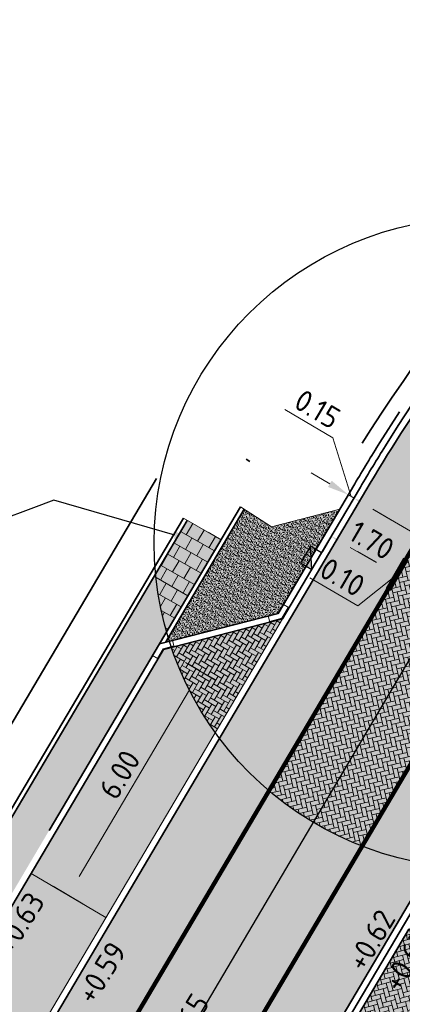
# Model space of a CAD drawing. Header units: metres. Extents: x 132493 to 134960, y 502695 to 503907.
# Tile 29 of 144: x 132754 to 132763, y 502903 to 502926. Entities that reach past the tile are written whole.
import ezdxf
from ezdxf import colors
from ezdxf.entities.mleader import LeaderData, LeaderLine
from ezdxf.math import Vec2, Vec3

# ---------------------------------------------------------------- set-up
doc = ezdxf.new("R2010")
doc.units = ezdxf.units.M
for name, pattern in [('VH-OPSLUITBAND_100X200', [16, 8, -2, 4, -2]), ('VH-TROTTOIRBAND-SO', [15, 5, -2, 2, -2, 2, -2]), ('VH-TROTTOIRBAND_130-150', [15, 5, -2, 2, -2, 2, -2]), ('VW-1-1_STREEP', [2, 1, -1]), ('XX-HIDDEN', [4, 2, -2]), ('XX-PROJECTGRENS', [18, 12, -3, 0, -3])]:
    doc.linetypes.add(name, pattern=pattern)
doc.layers.get('Defpoints').update_dxf_attribs({"color": 3})
for name, color, linetype, lineweight, plot in [('ARC-hoev-bss-kf-ev-zwart-nieuw', 18, 'Continuous', 18, False), ('ARC-hoev-btt-300x300x45-grijs-nieuw', 8, 'Continuous', 18, False), ('ARC-hoev-gras zaaien', 73, 'Continuous', 35, False), ('ARC-hoev-overlagen asfalt rijbaan', 13, 'Continuous', 18, False), ('ARC-hoev-overlagen rood asfalt fiets', 10, 'Continuous', 35, False)]:
    doc.layers.add(name, color=color, linetype=linetype, lineweight=lineweight, plot=plot)
doc.layers.add('ARC-hoev-bss-kf-kv-grijs-vrijgekomen', color=7, linetype='Continuous', lineweight=18, true_color=0xddbbbb, plot=False)
for name, color, linetype, lineweight in [('B-WE-VH-VERHARDING_BETONSTRAATSTEEN_KEPER-A', 252, 'Continuous', 18), ('N-WE-GR-GRAS-A-200', 81, 'Continuous', 18), ('N-WE-KG-GRENS_WERKGRENS-G', 5, 'XX-PROJECTGRENS', 35), ('N-WE-RI-KOLK-S', 150, 'Continuous', 25), ('N-WE-VH-GOOT_TEGEL-G', 170, 'Continuous', 35), ('N-WE-VH-KANTOPSLUITING_OPSLUITBAND_100X200-G', 150, 'VH-OPSLUITBAND_100X200', 35), ('N-WE-VH-KANTOPSLUITING_TROTTOIRBAND-G', 151, 'VH-TROTTOIRBAND-SO', 35), ('N-WE-VH-KANTOPSLUITING_TROTTOIRBAND_130 150-G', 210, 'VH-TROTTOIRBAND_130-150', 35), ('N-WE-VH-KANTOPSLUITING_TROTTOIRBAND_130 150_250_HOEKSTUK-S', 210, 'Continuous', 25), ('N-WE-VH-KANTOPSLUITING_VOORKANTBAND-G', 7, 'Continuous', 35), ('N-WE-VH-KANTVERHARDING-G', 2, 'Continuous', 18), ('N-WE-VH-PARKEERSCHEIDING-G', 7, 'XX-HIDDEN', 18), ('N-WE-VH-VERHARDING_TEGEL-A-200-dik 45', 251, 'Continuous', 18), ('N-WE-VW-MARKERING_LANGS_STREEP_11_010-G', 7, 'VW-1-1_STREEP', 13), ('N01-WE-VH-VERHARDING_ASFALT-A', 22, 'Continuous', 18), ('N03-WE-VH-VERHARDING_ASFALT-A', 12, 'Continuous', 18), ('N03-WE-VH-VERHARDING_BETONSTRAATSTEEN_ELLEBOOG-A', 250, 'Continuous', 18), ('X-XX-AL-AANPIJLING-T25', 7, 'Continuous', 25), ('X-XX-AL-DETAIL1-M', 7, 'Continuous', 18), ('X-XX-AL-DETAIL1-T25', 7, 'Continuous', 25)]:
    doc.layers.add(name, color=color, linetype=linetype, lineweight=lineweight)
doc.styles.add('NLCS-ISO-M200-T25', font='NLCS-ISO.ttf', dxfattribs={"height": 0.5})
doc.dimstyles.new('NLCS-M200-T25-PIJL_L2_H1', dxfattribs={"dimscale": 0.2, "dimtxt": 2.5, "dimasz": 2.5, "dimexe": 2, "dimexo": 2, "dimgap": 0.7, "dimtad": 1, "dimzin": 0, "dimdsep": 46, "dimtxsty": 'NLCS-ISO-M200-T25', "dimcen": 0, "dimdle": 2, "dimclrd": 256, "dimclre": 256, "dimclrt": 256, "dimadec": 1, "dimazin": 0, "dimtfac": 1, "dimtdec": 3, "dimtofl": 0, "dimtmove": 0, "dimatfit": 3, "dimfxl": 2, "dimfxlon": 1, "dimtfillclr": 256, "dimtolj": 1, "dimtzin": 0, "dimlwd": -1, "dimlwe": -1, "dimarcsym": 0})

# ---------------------------------------------------------------- blocks, each defined once
blk = doc.blocks.new('*D232')
at = {"layer": 'Defpoints', "color": 0, "transparency": 16777216}
for p in [(132764.0288505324, 502918.2690224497), (132767.304462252, 502911.9841789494), (132766.881017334, 502911.2596930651)]:
    blk.add_point(p, dxfattribs=at)
at = {"layer": 'X-XX-AL-DETAIL1-M', "transparency": 16777216}
for p, q in [((132762.3267517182, 502915.3568454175), (132761.9230659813, 502914.6661661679)), ((132762.5565833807, 502914.7592022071), (132766.8727877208, 502912.2364825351)), ((132767.1026193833, 502911.6388393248), (132767.5063051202, 502912.3295185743))]:
    blk.add_line(p, q, dxfattribs=at)
for points in [[(132762.5986339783, 502914.8311479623), (132762.5145327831, 502914.687256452), (132762.1249088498, 502915.0115057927)], [(132766.9148383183, 502912.3084282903), (132766.8307371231, 502912.16453678), (132767.3044622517, 502911.9841789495)]]:
    blk.add_solid(points, dxfattribs=at)
at = {"layer": 'X-XX-AL-DETAIL1-M', "transparency": 16777216, "insert": (132764.9114823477, 502913.8345485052), "char_height": 0.5, "attachment_point": 5, "rotation": 329.6947210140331, "style": 'NLCS-ISO-M200-T25'}
blk.add_mtext('\\A1;6.00', dxfattribs=at)
blk = doc.blocks.new('*D233')
at = {"layer": 'Defpoints', "color": 0, "transparency": 16777216}
for p in [(132763.5068841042, 502917.386029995), (132763.0667507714, 502913.2729518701), (132762.6362853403, 502912.536454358)]:
    blk.add_point(p, dxfattribs=at)
at = {"layer": 'X-XX-AL-DETAIL1-M', "transparency": 16777216}
for p, q in [((132761.8047852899, 502914.4738529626), (132761.401099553, 502913.783173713)), ((132762.0346169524, 502913.8762097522), (132762.6350762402, 502913.5252554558)), ((132762.8649079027, 502912.9276122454), (132763.2685936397, 502913.618291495))]:
    blk.add_line(p, q, dxfattribs=at)
for points in [[(132762.07666755, 502913.9481555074), (132761.9925663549, 502913.8042639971), (132761.6029424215, 502914.1285133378)], [(132762.6771268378, 502913.5972012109), (132762.5930256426, 502913.4533097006), (132763.0667507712, 502913.2729518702)]]:
    blk.add_solid(points, dxfattribs=at)
at = {"layer": 'X-XX-AL-DETAIL1-M', "transparency": 16777216, "insert": (132762.5316433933, 502914.037438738), "char_height": 0.5, "attachment_point": 5, "rotation": 329.6947210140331, "style": 'NLCS-ISO-M200-T25'}
blk.add_mtext('\\A1;1.70', dxfattribs=at)
blk = doc.blocks.new('*D234')
at = {"layer": 'Defpoints', "color": 0, "transparency": 16777216}
for p in [(132762.5587931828, 502912.1915378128), (132765.2328248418, 502912.0175816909), (132764.8500360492, 502911.362655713)]:
    blk.add_point(p, dxfattribs=at)
at = {"layer": 'X-XX-AL-DETAIL1-M', "transparency": 16777216}
for p, q in [((132762.9620503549, 502912.8814838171), (132763.3657360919, 502913.5721630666)), ((132763.5955677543, 502912.9745198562), (132764.8011503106, 502912.2698852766)), ((132765.0518789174, 502911.7079953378), (132765.43466771, 502912.3629213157))]:
    blk.add_line(p, q, dxfattribs=at)
for points in [[(132763.6376183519, 502913.0464656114), (132763.5535171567, 502912.9025741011), (132763.1638932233, 502913.2268234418)], [(132764.8432009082, 502912.3418310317), (132764.759099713, 502912.1979395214), (132765.2328248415, 502912.0175816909)]]:
    blk.add_solid(points, dxfattribs=at)
at = {"layer": 'X-XX-AL-DETAIL1-M', "transparency": 16777216, "insert": (132764.3951558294, 502912.9589087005), "char_height": 0.5, "attachment_point": 5, "rotation": 329.6947210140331, "style": 'NLCS-ISO-M200-T25'}
blk.add_mtext('\\A1;2.40', dxfattribs=at)
blk = doc.blocks.new('*D235')
at = {"layer": 'Defpoints', "color": 0, "transparency": 16777216}
for p in [(132763.1638932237, 502913.226823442), (132762.6443714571, 502912.5430254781), (132762.6420047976, 502912.3339073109)]:
    blk.add_point(p, dxfattribs=at)
at = {"layer": 'X-XX-AL-DETAIL1-M', "transparency": 16777216}
for p, q in [((132762.6428799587, 502913.5313434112), (132762.2112054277, 502913.7836469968)), ((132762.8727116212, 502912.9337002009), (132763.2763973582, 502913.6243794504)), ((132762.962050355, 502912.8814838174), (132763.365736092, 502913.5721630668)), ((132763.1192238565, 502913.2529316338), (132762.2125920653, 502912.5279431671)), ((132763.0745544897, 502913.2790398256), (132763.1638932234, 502913.226823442)), ((132762.2125920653, 502912.5279431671), (132761.107505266, 502913.1738403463)), ((132763.5955677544, 502912.9745198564), (132764.0272422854, 502912.7222162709))]:
    blk.add_line(p, q, dxfattribs=at)
for points in [[(132762.6849305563, 502913.6032891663), (132762.6008293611, 502913.4593976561), (132763.0745544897, 502913.2790398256)], [(132763.637618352, 502913.0464656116), (132763.5535171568, 502912.9025741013), (132763.1638932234, 502913.226823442)]]:
    blk.add_solid(points, dxfattribs=at)
at = {"layer": 'X-XX-AL-DETAIL1-M', "transparency": 16777216, "insert": (132761.8568454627, 502913.1875978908), "char_height": 0.5, "attachment_point": 5, "rotation": 329.6947210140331, "style": 'NLCS-ISO-M200-T25'}
blk.add_mtext('\\A1;0.10', dxfattribs=at)
blk = doc.blocks.new('*D329')
at = {"layer": 'Defpoints', "color": 0, "transparency": 16777216}
for p in [(132762.1249088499, 502915.0115057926), (132761.6996624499, 502914.5858447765), (132761.8919216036, 502914.6173693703)]:
    blk.add_point(p, dxfattribs=at)
at = {"layer": 'X-XX-AL-DETAIL1-M', "transparency": 16777216}
for p, q in [((132761.6321475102, 502916.4037947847), (132760.5302698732, 502917.0551515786)), ((132762.0605769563, 502915.0495345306), (132761.6321475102, 502916.4037947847)), ((132761.5658241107, 502915.3419995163), (132761.1354031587, 502915.5964357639)), ((132761.903211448, 502914.9301815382), (132762.1997940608, 502915.4319000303)), ((132762.0954706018, 502914.9617061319), (132762.3284578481, 502915.3558425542)), ((132761.9962450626, 502915.0875632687), (132762.1249088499, 502915.0115057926)), ((132762.5553298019, 502914.7570695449), (132762.9857507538, 502914.5026332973))]:
    blk.add_line(p, q, dxfattribs=at)
for points in [[(132761.6082301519, 502915.4137363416), (132761.5234180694, 502915.270262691), (132761.9962450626, 502915.0875632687)], [(132762.5977358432, 502914.8288063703), (132762.5129237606, 502914.6853327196), (132762.1249088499, 502915.0115057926)]]:
    blk.add_solid(points, dxfattribs=at)
at = {"layer": 'X-XX-AL-DETAIL1-M', "transparency": 16777216, "insert": (132761.2796689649, 502917.0652015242), "char_height": 0.5, "attachment_point": 5, "rotation": 329.4112436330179, "style": 'NLCS-ISO-M200-T25'}
blk.add_mtext('\\A1;0.15', dxfattribs=at)
blk = doc.blocks.new('N-SRI-KOLK_TROTTOIR-SO')
blk.add_hatch(color=256).paths.add_polyline_path([(1.125000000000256, 1.499999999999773), (-1.124999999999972, 1.499999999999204), (-1.124999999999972, 5.684341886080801e-13)])
blk.add_line((-1.124999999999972, 0), (1.124999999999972, 1.499999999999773))
at = {"flags": 128}
blk.add_lwpolyline([(-1.124999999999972, 0), (1.124999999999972, 0), (1.124999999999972, 1.499999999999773), (-1.124999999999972, 1.499999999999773)], close=True, dxfattribs=at)
blk = doc.blocks.new('*D392')
at = {"layer": 'Defpoints', "color": 0, "transparency": 16777216}
for p in [(132757.7330182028, 502911.5204928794), (132758.579899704, 502911.0198728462), (132754.6797832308, 502906.3554414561)]:
    blk.add_point(p, dxfattribs=at)
at = {"layer": 'X-XX-AL-DETAIL1-M', "transparency": 16777216}
for p, q in [((132758.2355629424, 502911.2234218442), (132758.9242364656, 502910.8163238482)), ((132755.781100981, 502906.2852423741), (132758.3254634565, 502910.5894518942)), ((132755.1823279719, 502906.0583704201), (132755.871001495, 502905.651272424))]:
    blk.add_line(p, q, dxfattribs=at)
for points in [[(132758.2537266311, 502910.6318579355), (132758.3972002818, 502910.5470458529), (132758.579899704, 502911.0198728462)], [(132755.7093641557, 502906.3276484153), (132755.8528378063, 502906.2428363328), (132755.5266647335, 502905.854821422)]]:
    blk.add_solid(points, dxfattribs=at)
at = {"layer": 'X-XX-AL-DETAIL1-M', "transparency": 16777216, "insert": (132756.7175538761, 502908.6358074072), "char_height": 0.5, "attachment_point": 5, "rotation": 59.41124364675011, "style": 'NLCS-ISO-M200-T25'}
blk.add_mtext('\\A1;6.00', dxfattribs=at)
blk = doc.blocks.new('SVH-TROTTOIRBAND HOEKSTUK_130 150X250_L250_H135INW_VB-MM')
at = {"linetype": 'Continuous', "lineweight": 0}
blk.add_lwpolyline([(532.8427124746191, -70.71067811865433), (426.7766952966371, -176.7766952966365), (250, 1.70530256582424e-13), (0, 0), (0, 150), (312.1320343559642, 150.0000000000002)], close=True, dxfattribs=at)
blk.add_lwpolyline([(440.918830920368, -162.6345596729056), (258.284271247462, 20.00000000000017), (0, 20.00000000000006)], dxfattribs=at)
blk = doc.blocks.new('SVH-TROTTOIRBAND HOEKSTUK_130 150X250_L300_H135UITW_VB-MM')
at = {"linetype": 'Continuous', "lineweight": 0}
blk.add_lwpolyline([(237.8679656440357, 150), (0, 150), (0, 0), (300, 0), (512.1320343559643, 212.1320343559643), (406.0660171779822, 318.1980515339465)], close=True, dxfattribs=at)
blk.add_lwpolyline([(0, 20), (291.715728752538, 20), (497.9898987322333, 226.2741699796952)], dxfattribs=at)

msp = doc.modelspace()

# ---------------------------------------------------------------- hatches: boundary and pattern name
at = {"layer": 'ARC-hoev-bss-kf-ev-zwart-nieuw', "transparency": 33554636}
h = msp.add_hatch(color=256, dxfattribs=at)
h.dxf.hatch_style = 1
edge = h.paths.add_edge_path()
edge.add_line((132711.8374268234, 502849.2120639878), (132725.0644406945, 502861.4193889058))
edge.add_arc((132679.1040198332, 502910.1701808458), 67.00000000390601, 313.3124463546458, 324.2985879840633)
edge.add_line((132733.5126525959, 502871.0715788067), (132740.5322437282, 502882.4225408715))
edge.add_line((132740.5322437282, 502882.4225408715), (132757.7330182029, 502911.5204928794))
edge.add_line((132757.7330182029, 502911.5204928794), (132760.4724470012, 502912.2244316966))
edge.add_line((132760.4724470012, 502912.2244316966), (132744.1885271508, 502884.6774907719))
edge.add_line((132744.1885271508, 502884.6774907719), (132736.0695426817, 502871.2352452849))
edge.add_arc((132676.0045089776, 502912.8192603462), 73.05503803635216, 313.65602028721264, 325.3045045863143, ccw=False)
edge.add_line((132726.436393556, 502859.9641413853), (132711.7229580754, 502846.385426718))
edge.add_line((132711.7229580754, 502846.385426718), (132711.8374268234, 502849.2120639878))
at = {"layer": 'ARC-hoev-bss-kf-kv-grijs-vrijgekomen', "transparency": 33554559}
h = msp.add_hatch(color=256, dxfattribs=at)
h.dxf.hatch_style = 1
h.paths.add_polyline_path([(132763.4529295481, 502905.1808682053), (132765.6050343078, 502903.908686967), (132764.0784168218, 502901.3261612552), (132761.9263120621, 502902.5983424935)])
at = {"layer": 'ARC-hoev-btt-300x300x45-grijs-nieuw', "transparency": 33554687}
h = msp.add_hatch(color=256, dxfattribs=at)
h.dxf.hatch_style = 1
edge = h.paths.add_edge_path()
edge.add_line((132704.9024879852, 502842.7465284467), (132706.1235863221, 502841.4236624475))
edge.add_line((132706.1235863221, 502841.4236624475), (132706.4919844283, 502841.762214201))
edge.add_line((132706.4919844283, 502841.762214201), (132711.5755822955, 502846.4535499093))
edge.add_line((132711.5755822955, 502846.4535499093), (132711.6901244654, 502849.2803457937))
edge.add_line((132711.6901244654, 502849.2803457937), (132724.4318456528, 502861.0345450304))
edge.add_arc((132679.1040198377, 502910.1701808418), 66.84999999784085, 312.6916642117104, 329.4112436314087)
edge.add_line((132736.6513011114, 502876.1520545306), (132759.0557166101, 502914.052825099))
edge.add_line((132759.0557166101, 502914.052825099), (132758.2740006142, 502914.4990392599))
edge.add_line((132758.2740006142, 502914.4990392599), (132735.8765433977, 502876.6100397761))
edge.add_arc((132679.1040198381, 502910.1701808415), 65.94999999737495, 312.69166421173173, 329.41124363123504, ccw=False)
edge.add_line((132723.8215981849, 502861.6960569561), (132709.8697294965, 502848.8254007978))
edge.add_line((132709.8697294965, 502848.8254007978), (132709.8070729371, 502847.2710282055))
edge.add_line((132709.8070729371, 502847.2710282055), (132704.9024879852, 502842.7465284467))
at = {"layer": 'ARC-hoev-gras zaaien', "transparency": 33554623}
h = msp.add_hatch(color=256, dxfattribs=at)
h.dxf.hatch_style = 1
h.paths.add_polyline_path([(132759.5869791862, 502914.7550306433), (132760.2191429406, 502914.3521276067), (132761.7953838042, 502914.7571672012), (132760.374937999, 502912.3542484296), (132757.7724806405, 502911.6855065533)])
at = {"layer": 'ARC-hoev-overlagen asfalt rijbaan', "transparency": 33554636}
h = msp.add_hatch(color=256, dxfattribs=at)
h.dxf.hatch_style = 1
edge = h.paths.add_edge_path()
edge.add_line((132712.9012501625, 502845.0914965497), (132729.0328943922, 502859.9730045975))
edge.add_arc((132681.3045288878, 502908.2214554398), 67.86685407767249, 314.6895249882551, 329.9314491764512)
edge.add_line((132740.0383073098, 502874.2177327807), (132763.365736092, 502913.5721630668))
edge.add_line((132763.365736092, 502913.5721630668), (132765.3421399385, 502916.8346858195))
edge.add_line((132765.3421399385, 502916.8346858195), (132767.3500632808, 502915.3418289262))
edge.add_line((132767.3500632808, 502915.3418289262), (132765.4769253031, 502912.3385361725))
edge.add_line((132765.4769253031, 502912.3385361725), (132742.1961351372, 502872.9552330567))
edge.add_arc((132683.6406520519, 502906.4151072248), 67.44114307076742, 314.3204198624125, 330.25541514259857, ccw=False)
edge.add_line((132730.7597763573, 502858.164761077), (132714.6021159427, 502843.2592529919))
edge.add_line((132714.6021159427, 502843.2592529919), (132712.9012501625, 502845.0914965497))
at = {"layer": 'ARC-hoev-overlagen rood asfalt fiets', "transparency": 33554534}
h = msp.add_hatch(color=256, dxfattribs=at)
h.dxf.hatch_style = 1
edge = h.paths.add_edge_path()
edge.add_line((132711.8057415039, 502846.2577168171), (132725.9913669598, 502859.3440145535))
edge.add_line((132725.9913669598, 502859.3440145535), (132728.4751640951, 502861.7531113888))
edge.add_arc((132679.1040198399, 502910.17018084), 69.14999999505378, 315.5589909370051, 329.4112436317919)
edge.add_line((132738.6312374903, 502874.9816477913), (132746.0830994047, 502887.5877034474))
edge.add_line((132746.0830994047, 502887.5877034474), (132761.3557313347, 502913.4238837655))
edge.add_line((132761.3557313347, 502913.4238837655), (132762.4002282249, 502915.190822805))
edge.add_line((132762.4002282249, 502915.190822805), (132764.0571643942, 502917.7900433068))
edge.add_line((132764.0571643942, 502917.7900433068), (132765.3421399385, 502916.8346858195))
edge.add_line((132765.3421399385, 502916.8346858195), (132763.1192238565, 502913.2529316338))
edge.add_line((132763.1192238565, 502913.2529316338), (132747.4694529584, 502886.7887434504))
edge.add_line((132747.4694529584, 502886.7887434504), (132740.0383073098, 502874.2177327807))
edge.add_arc((132681.3045288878, 502908.2214554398), 67.86685407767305, 314.68952498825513, 329.9314491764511, ccw=False)
edge.add_line((132729.0328943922, 502859.9730045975), (132712.874860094, 502845.0671516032))
edge.add_line((132712.874860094, 502845.0671516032), (132711.8057415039, 502846.2577168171))
h = msp.add_hatch(color=256, dxfattribs=at)
h.dxf.hatch_style = 1
edge = h.paths.add_edge_path()
edge.add_line((132714.6129824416, 502843.2692773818), (132730.7597763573, 502858.164761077))
edge.add_arc((132681.3045288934, 502908.221455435), 70.36685407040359, 314.6537104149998, 322.0474353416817)
edge.add_line((132736.7902141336, 502864.9452161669), (132737.229480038, 502864.6455587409))
edge.add_line((132737.229480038, 502864.6455587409), (132737.6802840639, 502865.3064488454))
edge.add_line((132737.6802840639, 502865.3064488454), (132737.2794327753, 502865.5798761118))
edge.add_arc((132668.2477902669, 502917.3212601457), 86.27014830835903, 323.1472892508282, 331.0587751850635)
edge.add_line((132743.7442269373, 502875.574086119), (132755.2865513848, 502895.0998349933))
edge.add_line((132755.2865513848, 502895.0998349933), (132758.9371717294, 502901.2754624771))
edge.add_line((132758.9371717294, 502901.2754624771), (132765.4071495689, 502912.2204989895))
edge.add_arc((132803.4289071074, 502890.7187070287), 43.6804430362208, 145.6872099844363, 150.5112834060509, ccw=False)
edge.add_line((132767.3500632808, 502915.3418289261), (132768.6352431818, 502914.3863195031))
edge.add_arc((132808.8231888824, 502887.3627835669), 48.42873603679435, 146.0819735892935, 150.2331265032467)
edge.add_line((132766.7844966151, 502911.4063029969), (132760.0018619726, 502899.9323558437))
edge.add_line((132760.0018619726, 502899.9323558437), (132744.8585171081, 502874.2660330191))
edge.add_arc((132670.5660457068, 502916.3796996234), 85.39866639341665, 321.8115386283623, 330.4526957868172, ccw=False)
edge.add_arc((132679.1040198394, 502910.1701808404), 74.8499999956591, 315.9510095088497, 321.50684981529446, ccw=False)
edge.add_line((132732.9021259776, 502858.1289829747), (132729.8562675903, 502855.1544390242))
edge.add_line((132729.8562675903, 502855.1544390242), (132715.7075596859, 502842.1021978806))
edge.add_line((132715.7075596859, 502842.1021978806), (132714.6129824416, 502843.2692773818))
at = {"layer": 'B-WE-VH-VERHARDING_BETONSTRAATSTEEN_KEPER-A', "transparency": 33554559}
h = msp.add_hatch(dxfattribs=at)
h.set_pattern_fill('AVH-BSS_KEIFORMAAT_KEPER', color=256, angle=195, pattern_type=2)
h.set_pattern_definition([(195, (0, 0), (-0.07424621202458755, -0.1285982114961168), [0.315, -0.105]), (104.9999999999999, (0.05435199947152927, -0.2028444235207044), (-0.07424621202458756, -0.1285982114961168), [0.315, -0.105])])
h.paths.add_polyline_path([(132763.4529295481, 502905.1808682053), (132765.6050343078, 502903.908686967), (132764.0784168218, 502901.3261612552), (132761.9263120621, 502902.5983424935)])
at = {"layer": 'N-WE-GR-GRAS-A-200', "transparency": 33554559}
h = msp.add_hatch(dxfattribs=at)
h.set_pattern_fill('AGR-GRAS_02', color=256, scale=0.02, angle=41.18807900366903, pattern_type=2)
h.set_pattern_definition([(19.88062735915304, (198250.6724155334, -11053.79628159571), (0.1200683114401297, 0.256092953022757), [0.04999999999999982, -0.1499999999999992]), (19.88062735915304, (198250.7350524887, -11053.64602643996), (0.1200683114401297, 0.256092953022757), [0.04999999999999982, -0.1499999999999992]), (109.880627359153, (198250.6674192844, -11053.72365214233), (-0.256092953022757, 0.1200683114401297), [0.05, -0.15]), (109.880627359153, (198250.718847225, -11053.63061899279), (-0.256092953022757, 0.1200683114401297), [0.05, -0.15]), (64.88062735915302, (198250.6624230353, -11053.65102268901), (-0.06801232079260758, 0.1880806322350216), [0.05000000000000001, -0.2328427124]), (154.880627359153, (198250.7758598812, -11053.75887481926), (-0.1880806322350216, -0.06801232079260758), [0.04999999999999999, -0.2328427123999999]), (46.44567855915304, (198250.6990319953, -11053.72285432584), (0.1880806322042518, 0.06801232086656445), [0.04999999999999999, -0.3972135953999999]), (46.44567855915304, (198250.7496621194, -11053.59820846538), (0.1880806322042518, 0.06801232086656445), [0.04999999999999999, -0.3972135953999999]), (83.3155761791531, (198250.804071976, -11053.74867297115), (-0.0680123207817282, 0.1880806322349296), [0.05, -0.3972135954]), (83.3155761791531, (198250.6888301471, -11053.69464223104), (-0.0680123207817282, 0.1880806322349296), [0.05, -0.3972135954]), (83.3155761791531, (198250.7716614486, -11053.71785807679), (-0.0680123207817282, 0.1880806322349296), [0.05, -0.3972135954]), (136.4456785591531, (198250.635008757, -11053.69283724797), (-0.06801232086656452, 0.1880806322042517), [0.05, -0.3972135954]), (173.315576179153, (198250.6998298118, -11053.75446703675), (-0.1880806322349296, -0.06801232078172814), [0.04999999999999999, -0.3972135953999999])])
h.paths.add_polyline_path([(132759.5869791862, 502914.7550306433), (132760.2191429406, 502914.3521276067), (132761.7953838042, 502914.7571672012), (132760.374937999, 502912.3542484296), (132757.7724806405, 502911.6855065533)])
at = {"layer": 'N-WE-VH-VERHARDING_TEGEL-A-200-dik 45', "transparency": 33554559}
h = msp.add_hatch(dxfattribs=at)
h.set_pattern_fill('AVH-TEGEL_300X300_HALFST', color=256, angle=39.85380627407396, pattern_type=2)
h.set_pattern_definition([(60.2816855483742, (132758.2740006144, 502914.4990392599), (0.01844992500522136, 0.3349023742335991), [0.3, -0.3]), (150.2816855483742, (132758.2740006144, 502914.4990392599), (-0.1487208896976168, -0.2605419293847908), [])])
edge = h.paths.add_edge_path()
edge.add_line((132757.5476792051, 502913.2703465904), (132758.2740006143, 502914.4990392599))
edge.add_line((132758.2740006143, 502914.4990392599), (132759.0559481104, 502914.0532167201))
edge.add_line((132759.0559481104, 502914.0532167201), (132757.7999975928, 502911.9285689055))
edge.add_arc((132765.0140518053, 502913.9797689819), 7.499999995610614, 185.4277022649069, 195.8722473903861, ccw=False)
at = {"layer": 'N01-WE-VH-VERHARDING_ASFALT-A', "transparency": 33554559}
h = msp.add_hatch(dxfattribs=at)
h.set_pattern_fill('AVH-ASFALT_LAAG2-D', color=256, angle=55, pattern_type=2)
h.set_pattern_definition([(99.99999999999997, (4.852496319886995, 8.45834038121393), (-0.09848077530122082, -0.01736481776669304), []), (99.99999999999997, (4.886910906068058, 8.50748950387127), (-0.09848077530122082, -0.01736481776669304), [0.05, -0.025])])
edge = h.paths.add_edge_path()
edge.add_line((132759.0270418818, 502909.4625007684), (132762.4002282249, 502915.1908228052))
edge.add_arc((132783.718969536, 502903.0036684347), 24.5563731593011, 143.0549611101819, 150.2449562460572, ccw=False)
edge.add_line((132764.0932107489, 502917.7632434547), (132765.3421399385, 502916.8346858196))
edge.add_line((132765.3421399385, 502916.8346858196), (132763.7770112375, 502914.3756726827))
edge.add_line((132763.7770112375, 502914.3756726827), (132760.1621692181, 502908.2605701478))
edge.add_arc((132765.0140518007, 502913.9797689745), 7.499999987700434, 217.0349755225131, 229.6903908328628, ccw=False)
h = msp.add_hatch(dxfattribs=at)
h.set_pattern_fill('AVH-ASFALT_LAAG2-D', color=256, angle=55, pattern_type=2)
h.set_pattern_definition([(99.99999999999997, (8.544239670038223, 6.002367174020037), (-0.09848077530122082, -0.01736481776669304), []), (99.99999999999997, (8.578654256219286, 6.051516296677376), (-0.09848077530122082, -0.01736481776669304), [0.05, -0.025])])
edge = h.paths.add_edge_path()
edge.add_line((132762.3114594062, 502906.9836275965), (132765.9291159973, 502913.103491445))
edge.add_line((132765.9291159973, 502913.103491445), (132767.3500632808, 502915.3418289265))
edge.add_line((132767.3500632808, 502915.3418289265), (132768.635243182, 502914.3863195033))
edge.add_line((132768.635243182, 502914.3863195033), (132767.3064630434, 502912.2892954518))
edge.add_line((132767.3064630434, 502912.2892954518), (132763.9197069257, 502906.5600379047))
edge.add_arc((132765.0140518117, 502913.9797689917), 7.500000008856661, 248.87857468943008, 261.60986763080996, ccw=False)
at = {"layer": 'N03-WE-VH-VERHARDING_ASFALT-A', "transparency": 33554546}
h = msp.add_hatch(dxfattribs=at)
h.set_pattern_fill('AR-HBONE', color=256, scale=0.001, angle=58)
h.set_pattern_definition([(103, (4.852496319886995, 8.45834038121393), (-0.1218510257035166, 0.07614097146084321), [0.3048, -0.1016]), (193, (4.829641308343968, 8.557336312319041), (-0.1218510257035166, 0.07614097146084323), [0.3048, -0.1016])])
edge = h.paths.add_edge_path()
edge.add_line((132760.1621692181, 502908.2605701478), (132763.7770112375, 502914.3756726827))
edge.add_line((132763.7770112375, 502914.3756726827), (132765.3421399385, 502916.8346858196))
edge.add_line((132765.3421399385, 502916.8346858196), (132767.3500632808, 502915.3418289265))
edge.add_line((132767.3500632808, 502915.3418289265), (132765.9291159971, 502913.1034914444))
edge.add_line((132765.9291159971, 502913.1034914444), (132762.3114594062, 502906.9836275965))
edge.add_arc((132765.0140518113, 502913.9797689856), 7.50000000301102, 229.6903908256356, 248.8785746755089, ccw=False)
at = {"layer": 'N03-WE-VH-VERHARDING_BETONSTRAATSTEEN_ELLEBOOG-A', "transparency": 33554559}
h = msp.add_hatch(dxfattribs=at)
h.set_pattern_fill('AVH-BSS_KEIFORMAAT_ELLEBOOG-SO', color=256, angle=329.4112436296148, pattern_type=2)
h.set_pattern_definition([(329.4112436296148, (0, 0), (0.1438200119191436, 0.03695678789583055), [0.315, -0.105]), (239.4112436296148, (0.106863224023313, 0.1807767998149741), (0.1438200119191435, 0.03695678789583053), [0.3149999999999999, -0.105])])
edge = h.paths.add_edge_path()
edge.add_line((132757.9128469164, 502911.5667026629), (132760.4653279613, 502912.2123886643))
edge.add_line((132760.4653279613, 502912.2123886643), (132758.9231672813, 502909.6035690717))
edge.add_arc((132765.0140518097, 502913.979768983), 7.500000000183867, 198.7683170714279, 215.696621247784, ccw=False)

# ---------------------------------------------------------------- linework, layer by layer
at = {"layer": 'Defpoints', "flags": 128}
msp.add_lwpolyline([(132709.0308616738, 502839.8203976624), (132729.8964071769, 502859.0689490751, 0.06666250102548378), (132741.1172341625, 502873.5865048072), (132751.9131079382, 502891.8495090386), (132763.8091307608, 502911.9735971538), (132764.8530636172, 502913.7395820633, -0.1999422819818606), (132791.332519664, 502933.5471159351), (132818.6911362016, 502940.4619000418)], format="xyb", dxfattribs=at)
at = {"layer": 'Defpoints'}
msp.add_circle((132765.0140518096, 502913.9797689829), 7.5, dxfattribs=at)
at = {"layer": 'N-WE-KG-GRENS_WERKGRENS-G', "flags": 128}
msp.add_lwpolyline([(132708.726317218, 502847.7705982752), (132708.7889737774, 502849.3249708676), (132723.0757401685, 502862.504571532, 0.07308262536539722), (132734.9296173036, 502877.1697995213), (132757.8275011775, 502915.9053533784), (132758.6960745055, 502915.4095598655), (132759.1679985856, 502916.2078974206), (132760.3906122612, 502915.428677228), (132762.0341197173, 502915.8510020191, -0.02648883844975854), (132766.1507159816, 502921.6317261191), (132767.8034618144, 502923.534666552, -0.1483820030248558), (132790.4768695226, 502936.940914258), (132818.0074301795, 502943.8991565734), (132826.6721795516, 502946.2000181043), (132835.264211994, 502948.5399119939), (132853.030991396, 502954.7204042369), (132855.5430462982, 502955.5943731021), (132893.6670651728, 502969.9346445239), (132910.8290254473, 502976.3377393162), (132910.5933421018, 502976.9694320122), (132951.5685618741, 502992.095440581), (132985.7215004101, 503004.1337105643), (133023.3796153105, 503017.6374153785), (133037.161335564, 503022.778453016), (133036.8284805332, 503023.8357818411), (133048.3715800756, 503027.8953449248), (133048.7193525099, 503026.8650944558), (133128.2114173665, 503054.4031933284)], format="xyb", dxfattribs=at)
at = {"layer": 'N-WE-VH-GOOT_TEGEL-G', "flags": 128}
for points in [[(132707.0981748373, 502841.9149672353), (132711.8057415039, 502846.2577168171), (132725.9913669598, 502859.3440145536, 0.07308262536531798), (132738.6312374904, 502874.9816477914), (132761.3557313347, 502913.4238837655), (132762.3996641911, 502915.189868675, -0.01681794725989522), (132764.0571643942, 502917.7900433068)], [(132761.3557313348, 502913.4238837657), (132762.3996641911, 502915.189868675, -0.01681794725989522), (132764.0571643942, 502917.7900433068, -0.01681794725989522)], [(132715.7094871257, 502842.1039759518), (132729.8562675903, 502855.1544390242, 0.0730826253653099), (132743.5380363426, 502872.081074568), (132754.3665073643, 502890.3992224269), (132766.2625301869, 502910.5233105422), (132767.3064630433, 502912.2892954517, -0.01546180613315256), (132768.6352431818, 502914.3863195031, -0.01546180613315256)]]:
    msp.add_lwpolyline(points, format="xyb", dxfattribs=at)
at = {"layer": 'N-WE-VH-KANTOPSLUITING_OPSLUITBAND_100X200-G', "flags": 128}
msp.add_lwpolyline([(132757.7724806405, 502911.6855065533), (132759.5869791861, 502914.7550306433)], dxfattribs=at)
msp.add_lwpolyline([(132758.1871432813, 502914.5486186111), (132735.7904592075, 502876.660927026, -0.07308262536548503), (132723.7537929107, 502861.7695582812), (132709.7714789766, 502848.8708162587)], format="xyb", dxfattribs=at)
at = {"layer": 'N-WE-VH-KANTOPSLUITING_TROTTOIRBAND-G', "flags": 128}
msp.add_lwpolyline([(132760.841746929, 502900.7636213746), (132763.4529295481, 502905.1808682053)], dxfattribs=at)
at = {"layer": 'N-WE-VH-KANTOPSLUITING_TROTTOIRBAND_130 150-G', "flags": 128}
for points in [[(132796.8923723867, 502938.2014016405), (132790.5606417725, 502936.6010813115, 0.1936644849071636), (132762.7206967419, 502916.2959874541)], [(132760.3749379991, 502912.3542484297), (132761.0974787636, 502913.5765455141), (132762.1414116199, 502915.3425304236, -0.006024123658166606), (132762.7187762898, 502916.292910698, -0.006024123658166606)], [(132757.6355092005, 502911.6503096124), (132736.6513011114, 502876.1520545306, -0.07308262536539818), (132724.4318456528, 502861.0345450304), (132711.7013286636, 502849.29059083)]]:
    msp.add_lwpolyline(points, format="xyb", dxfattribs=at)
msp.add_lwpolyline([(132757.6355092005, 502911.6503096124), (132760.374937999, 502912.3542484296)], dxfattribs=at)
at = {"layer": 'N-WE-VH-KANTOPSLUITING_VOORKANTBAND-G', "flags": 128}
for points in [[(132797.8986412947, 502938.3010153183), (132790.5973978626, 502936.4556543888, 0.1936644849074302), (132762.847940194, 502916.2165575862)], [(132754.4956336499, 502890.3228915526), (132766.3916564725, 502910.4469796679), (132767.4355893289, 502912.2129645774, -0.1999422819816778), (132792.0676414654, 502930.6385774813), (132819.4334003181, 502937.5551667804)], [(132760.4724470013, 502912.2244316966), (132761.2266050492, 502913.5002146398), (132762.2705379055, 502915.2661995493, -0.006043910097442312), (132762.8479536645, 502916.2165791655, -0.006043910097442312)], [(132758.2740006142, 502914.4990392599), (132735.8765433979, 502876.6100397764, -0.07308262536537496), (132723.8215981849, 502861.6960569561), (132709.8697294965, 502848.8254007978)], [(132757.7330182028, 502911.5204928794), (132736.780427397, 502876.0757236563, -0.07308262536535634), (132724.5335535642, 502860.9242930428), (132711.8368790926, 502849.2115587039)]]:
    msp.add_lwpolyline(points, format="xyb", dxfattribs=at)
for points in [[(132757.6355092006, 502911.6503096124), (132759.5026028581, 502914.8088070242)], [(132757.7330182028, 502911.5204928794), (132760.4724470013, 502912.2244316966)]]:
    msp.add_lwpolyline(points, dxfattribs=at)
at = {"layer": 'N-WE-VH-KANTVERHARDING-G', "flags": 128}
for points in [[(132759.5026028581, 502914.8088070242), (132760.2191429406, 502914.3521276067)], [(132761.7953838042, 502914.7571672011), (132760.2191429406, 502914.3521276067)], [(132759.0557166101, 502914.052825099), (132758.1871432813, 502914.5486186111)]]:
    msp.add_lwpolyline(points, dxfattribs=at)
msp.add_lwpolyline([(132711.7030375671, 502846.3670499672), (132725.8896590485, 502859.4542665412, 0.07308262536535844), (132738.5021112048, 502875.0579786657), (132760.4724470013, 502912.2244316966)], format="xyb", dxfattribs=at)
at = {"layer": 'N-WE-VH-PARKEERSCHEIDING-G', "flags": 128}
msp.add_lwpolyline([(132754.6797832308, 502906.355441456), (132756.4014670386, 502905.3376964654)], dxfattribs=at)
at = {"layer": 'N-WE-VW-MARKERING_LANGS_STREEP_11_010-G', "ltscale": 4, "const_width": 0.1, "flags": 128}
for points in [[(132708.1832016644, 502840.7390774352), (132729.0328943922, 502859.9730045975, 0.06660366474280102), (132740.0383073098, 502874.2177327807), (132750.8370555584, 502892.4855996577), (132762.733078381, 502912.609687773), (132763.7770112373, 502914.3756726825, -0.01647256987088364), (132765.3421399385, 502916.8346858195)], [(132737.2794327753, 502865.5798761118, 0.03152326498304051), (132742.1961351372, 502872.9552330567), (132752.9891603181, 502891.2134184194), (132764.8851831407, 502911.3375065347), (132765.9291159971, 502913.1034914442, -0.01587988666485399), (132767.3500632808, 502915.3418289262)]]:
    msp.add_lwpolyline(points, format="xyb", dxfattribs=at)

# ---------------------------------------------------------------- block references
at = {"layer": 'N-WE-RI-KOLK-S', "xscale": 0.2, "yscale": 0.2, "zscale": 0.2, "rotation": 59.41124363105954}
msp.add_blockref('N-SRI-KOLK_TROTTOIR-SO', (132761.2613290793, 502913.5589560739), dxfattribs=at)
at = {"layer": 'N-WE-VH-KANTOPSLUITING_TROTTOIRBAND_130 150_250_HOEKSTUK-S'}
for name, p, xscale, yscale, zscale, rotation in [('SVH-TROTTOIRBAND HOEKSTUK_130 150X250_L300_H135UITW_VB-MM', (132760.1818866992, 502912.14976771), 0.001, 0.001, 0.001, 14.41124362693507), ('SVH-TROTTOIRBAND HOEKSTUK_130 150X250_L250_H135INW_VB-MM', (132757.6058000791, 502911.3052824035), 0.001000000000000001, 0.001000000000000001, 0.001000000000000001, 59.41124363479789)]:
    msp.add_blockref(name, p, dxfattribs=dict(at, xscale=xscale, yscale=yscale, zscale=zscale, rotation=rotation))

# ---------------------------------------------------------------- texts
at = {"layer": 'X-XX-AL-DETAIL1-T25', "char_height": 0.4999999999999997, "attachment_point": 1, "style": 'NLCS-ISO-M200-T25'}
for s, insert, rotation in [('+0.63', (132753.8145537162, 502904.7246289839), 58.097579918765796), ('+0.62', (132761.9290483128, 502904.3123591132), 59.4112436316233), ('+0.65', (132762.7593255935, 502903.8395090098), 59.4112436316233), ('+0.59', (132755.6911230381, 502903.5666250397), 58.097579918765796), ('+0.65', (132757.6060270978, 502902.3758869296), 58.097579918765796)]:
    msp.add_mtext_dynamic_manual_height_columns(s, width=2.253737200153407, gutter_width=2.499999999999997, heights=[0], dxfattribs=dict(at, insert=insert, rotation=rotation))

# ---------------------------------------------------------------- dimensions: what is measured, and where the dimension line sits
at = {"layer": 'X-XX-AL-DETAIL1-M'}
for base, p1, p2, angle, picture, middle in [((132767.304462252, 502911.9841789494), (132764.0288505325, 502918.2690224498), (132766.8810173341, 502911.2596930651), 329.6947210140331, '*D232', (132764.9114823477, 502913.8345485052)), ((132763.0667507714, 502913.2729518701), (132763.5068841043, 502917.386029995), (132762.6362853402, 502912.536454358), 329.6947210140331, '*D233', (132762.5316433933, 502914.037438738)), ((132765.2328248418, 502912.0175816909), (132762.5587931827, 502912.1915378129), (132764.8500360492, 502911.362655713), 329.6947210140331, '*D234', (132764.3951558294, 502912.9589087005)), ((132758.579899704, 502911.0198728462), (132754.6797832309, 502906.3554414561), (132757.7330182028, 502911.5204928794), 59.41124364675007, '*D392', (132756.7175538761, 502908.6358074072))]:
    dim = msp.add_linear_dim(base=base, p1=p1, p2=p2, angle=angle, dimstyle='NLCS-M200-T25-PIJL_L2_H1', dxfattribs=at)
    dim.commit()
    dim.dimension.update_dxf_attribs({"geometry": picture, "text_midpoint": middle})
for base, p1, p2, angle, picture, middle in [((132762.1249088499, 502915.0115057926), (132761.6996624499, 502914.5858447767), (132761.8919216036, 502914.6173693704), 329.4112436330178, '*D329', (132761.5116296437, 502916.475036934)), ((132763.1638932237, 502913.226823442), (132762.6443714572, 502912.5430254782), (132762.6420047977, 502912.3339073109), 329.6947210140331, '*D235', (132762.0917231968, 502912.5985881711))]:
    dim = msp.add_linear_dim(base=base, p1=p1, p2=p2, angle=angle, dimstyle='NLCS-M200-T25-PIJL_L2_H1', override={"dimtmove": 1}, dxfattribs=at)
    dim.commit()
    dim.dimension.update_dxf_attribs({"geometry": picture, "text_midpoint": middle, "dimtype": 160})

# ---------------------------------------------------------------- leaders
at = {"layer": 'X-XX-AL-AANPIJLING-T25'}
ml = msp.add_multileader_mtext('Standard', dxfattribs=at)
ml.set_content('aansluiten op bestaand trottoir', color=256, style='NLCS-ISO-M200-T25')
ml.set_leader_properties(color=256, linetype='ByLayer', lineweight=-1)
ml.build(insert=Vec2(0, 0))
ml.multileader.update_dxf_attribs({"text_left_attachment_type": 5, "text_right_attachment_type": 5, "dogleg_length": 0.5, "arrow_head_size": 0.5})
ctx = ml.context
ctx.base_point, ctx.char_height, ctx.arrow_head_size, ctx.landing_gap_size, ctx.plane_origin, ctx.plane_x_axis, ctx.plane_y_axis = Vec3(132745.3011038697, 502911.2792881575), 0.5, 0.5, 0.18, Vec3(132735.4033680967, 502892.103086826), Vec3(0.937112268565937, 0.3490280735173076), Vec3(-0.3490280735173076, 0.937112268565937)
ctx.left_attachment, ctx.right_attachment = 5, 5
notes = []
notes.append((ctx, [(1, (1, 1, 0), (132755.1970094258, 502914.9650246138), (-0.937112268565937, -0.3490280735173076), 0.5, [(0, [(132758.4746511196, 502914.0205195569)], 0, [])])]))
ctx.mtext.insert, ctx.mtext.text_direction, ctx.mtext.rotation, ctx.mtext.flow_direction = Vec3(132745.2429158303, 502911.9512361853), Vec3(0.9371122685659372, 0.3490280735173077), 0.3565337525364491, 5
for ctx, leaders in notes:
    for number, flags, end, landing, length, lines in leaders:
        leader = LeaderData()
        leader.index, (leader.has_last_leader_line, leader.has_dogleg_vector, leader.attachment_direction) = number, flags
        leader.last_leader_point, leader.dogleg_vector, leader.dogleg_length = Vec3(end), Vec3(landing), length
        for number, points, colour, breaks in lines:
            line = LeaderLine()
            line.index, line.vertices, line.color, line.breaks = number, Vec3.list(points), colors.encode_raw_color(colour), breaks
            leader.lines.append(line)
        ctx.leaders.append(leader)

doc.saveas('drawing.dxf')
